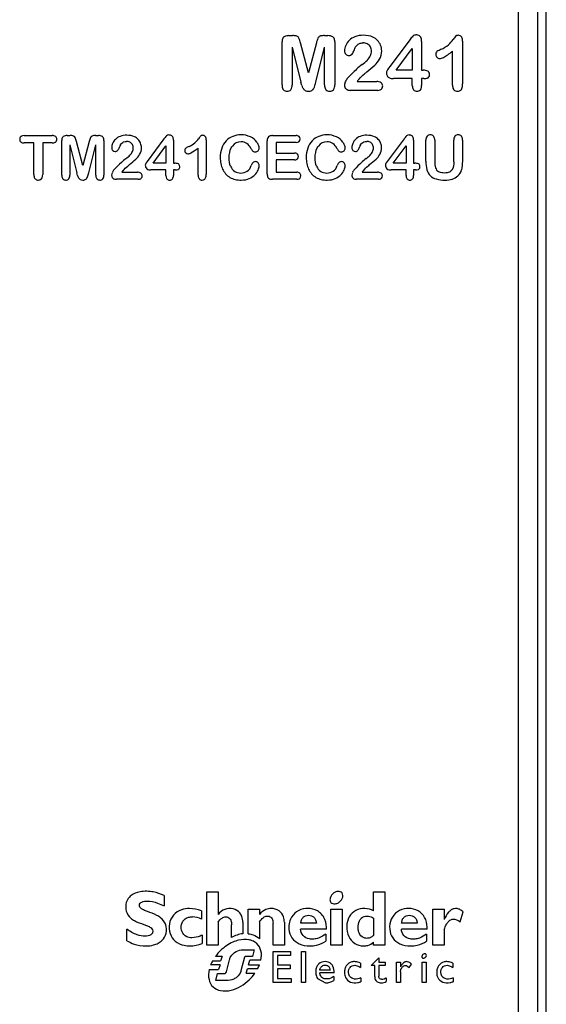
# Model space of a CAD drawing. Header units: millimetres. Extents: x 20 to 170, y 84 to 186.
# Tile 4 of 10: x 79 to 103, y 119 to 163. Entities that reach past the tile are written whole.
import ezdxf

# ---------------------------------------------------------------- set-up
doc = ezdxf.new("R2010")
doc.units = ezdxf.units.MM
doc.header["$LTSCALE"] = 17.512232
doc.layers.get('0').update_dxf_attribs({"linetype": 'CONTINUOUS'})

msp = doc.modelspace()

# ---------------------------------------------------------------- linework, layer by layer
at = {"color": 7, "linetype": 'Continuous'}
for p, q in [((102.131, 165.197), (102.131, 116.672)), ((102.531, 116.672), (102.531, 165.197)), ((101.27, 164.434), (101.27, 117.234)), ((90.96, 162.093), (91.114, 162.093)), ((92.556, 162.093), (92.71, 162.093)), ((90.649, 159.874), (90.649, 161.819)), ((91.107, 161.571), (91.107, 159.874)), ((91.107, 161.571), (91.501, 160.005)), ((91.835, 160.417), (91.478, 161.764)), ((92.192, 161.764), (91.835, 160.417)), ((92.169, 160.005), (92.563, 161.571)), ((92.563, 159.874), (92.563, 161.571)), ((93.02, 161.819), (93.02, 159.874)), ((96.392, 161.901), (95.504, 160.713)), ((96.925, 161.833), (96.925, 160.535)), ((98.77, 161.849), (98.77, 159.93)), ((95.785, 160.535), (96.506, 161.509)), ((96.506, 161.509), (96.506, 160.535)), ((98.314, 159.864), (98.314, 161.39)), ((95.504, 160.713), (95.442, 160.63)), ((95.442, 160.63), (95.392, 160.56)), ((96.506, 160.535), (95.785, 160.535)), ((96.925, 160.535), (96.998, 160.535)), ((91.54, 159.856), (91.501, 160.005)), ((94.03, 160.03), (94.905, 160.03)), ((96.506, 160.159), (95.665, 160.159)), ((96.506, 159.847), (96.506, 160.159)), ((96.925, 160.159), (96.925, 159.847)), ((97.028, 160.159), (96.925, 160.159)), ((94.954, 159.634), (93.72, 159.634)), ((79.057, 157.601), (80.323, 157.601)), ((80.994, 157.601), (81.117, 157.601)), ((82.271, 157.601), (82.394, 157.601)), ((90.227, 157.601), (91.278, 157.601)), ((79.492, 157.272), (79.057, 157.272)), ((79.492, 155.844), (79.492, 157.272)), ((79.889, 157.272), (79.889, 155.844)), ((80.323, 157.272), (79.889, 157.272)), ((80.746, 155.826), (80.746, 157.382)), ((81.112, 157.184), (81.112, 155.826)), ((81.112, 157.184), (81.427, 155.931)), ((81.694, 156.261), (81.408, 157.338)), ((81.98, 157.338), (81.694, 156.261)), ((81.961, 155.931), (82.276, 157.184)), ((82.276, 155.826), (82.276, 157.184)), ((82.642, 157.382), (82.642, 155.826)), ((85.34, 157.448), (84.58, 156.431)), ((84.854, 156.355), (85.431, 157.134)), ((85.431, 157.134), (85.431, 156.355)), ((85.767, 157.393), (85.767, 156.355)), ((87.242, 157.406), (87.242, 155.871)), ((89.982, 155.879), (89.982, 157.357)), ((90.381, 157.294), (90.381, 156.811)), ((91.278, 157.294), (90.381, 157.294)), ((96.137, 157.448), (95.376, 156.431)), ((95.651, 156.355), (96.228, 157.134)), ((96.228, 157.134), (96.228, 156.355)), ((96.563, 157.393), (96.563, 156.355)), ((97.116, 156.447), (97.116, 157.393)), ((97.514, 157.393), (97.514, 156.426)), ((98.371, 156.418), (98.371, 157.393)), ((98.77, 157.393), (98.77, 156.447)), ((86.877, 155.818), (86.877, 157.039)), ((90.381, 156.811), (91.207, 156.811)), ((84.58, 156.431), (84.54, 156.375)), ((85.431, 156.355), (84.854, 156.355)), ((85.767, 156.355), (85.824, 156.355)), ((90.381, 156.51), (90.381, 155.951)), ((91.207, 156.51), (90.381, 156.51)), ((95.376, 156.431), (95.337, 156.375)), ((96.228, 156.355), (95.651, 156.355)), ((96.563, 156.355), (96.621, 156.355)), ((81.458, 155.811), (81.427, 155.931)), ((83.45, 155.951), (84.15, 155.951)), ((85.431, 156.054), (84.758, 156.054)), ((85.431, 155.805), (85.431, 156.054)), ((85.767, 156.054), (85.767, 155.805)), ((85.848, 156.054), (85.767, 156.054)), ((90.381, 155.951), (91.309, 155.951)), ((94.247, 155.951), (94.947, 155.951)), ((96.228, 156.054), (95.555, 156.054)), ((96.228, 155.805), (96.228, 156.054)), ((96.563, 156.054), (96.563, 155.805)), ((96.645, 156.054), (96.563, 156.054)), ((84.189, 155.634), (83.202, 155.634)), ((91.309, 155.634), (90.227, 155.634)), ((94.986, 155.634), (93.999, 155.634)), ((87.267, 123.602), (87.776, 123.602)), ((87.267, 121.214), (87.267, 123.602)), ((87.776, 123.602), (87.776, 122.588)), ((94.764, 123.602), (95.272, 123.602)), ((94.764, 122.758), (94.764, 123.602)), ((95.272, 123.602), (95.272, 121.21)), ((85.347, 123.446), (85.347, 122.98)), ((87.033, 122.755), (87.033, 122.376)), ((89.128, 122.829), (89.637, 122.829)), ((89.128, 121.728), (89.128, 122.829)), ((89.637, 122.829), (89.637, 122.597)), ((92.841, 122.829), (93.35, 122.829)), ((92.841, 121.209), (92.841, 122.829)), ((93.35, 122.829), (93.35, 121.209)), ((97.428, 122.831), (97.937, 122.831)), ((97.428, 121.211), (97.428, 122.831)), ((97.937, 122.831), (97.937, 122.366)), ((98.657, 122.264), (98.797, 122.713)), ((87.776, 122.24), (87.776, 121.214)), ((88.888, 122.24), (88.888, 121.724)), ((89.637, 122.253), (89.637, 121.496)), ((90.246, 121.213), (90.246, 122.197)), ((90.754, 122.239), (90.754, 121.213)), ((92.195, 122.201), (91.493, 122.201)), ((94.764, 122.425), (94.764, 121.652)), ((96.728, 122.201), (96.024, 122.201)), ((83.67, 121.411), (83.67, 121.926)), ((88.379, 121.563), (88.379, 122.132)), ((92.645, 121.932), (91.482, 121.932)), ((92.616, 121.711), (92.616, 121.395)), ((97.176, 121.932), (96.014, 121.932)), ((97.148, 121.711), (97.148, 121.395)), ((97.937, 121.91), (97.937, 121.211)), ((87.057, 121.655), (87.057, 121.289)), ((94.764, 121.21), (94.764, 121.34)), ((87.776, 121.214), (87.267, 121.214)), ((88.899, 121), (89.391, 121)), ((89.391, 121), (89.328, 120.709)), ((90.754, 121.213), (90.246, 121.213)), ((90.246, 120.928), (91.035, 120.928)), ((90.246, 119.535), (90.246, 120.928)), ((91.035, 120.928), (91.035, 120.748)), ((91.518, 120.928), (91.699, 120.928)), ((91.518, 119.534), (91.518, 120.928)), ((91.699, 120.928), (91.699, 119.534)), ((93.35, 121.209), (92.841, 121.209)), ((95.272, 121.21), (94.764, 121.21)), ((97.937, 121.211), (97.428, 121.211)), ((87.531, 120.509), (87.89, 120.509)), ((87.96, 120.708), (87.659, 120.708)), ((87.96, 120.708), (87.89, 120.509)), ((88.159, 120.008), (88.287, 120.545)), ((88.964, 120.666), (88.801, 120.051)), ((89.328, 120.709), (89.031, 120.709)), ((89.142, 120.334), (89.197, 120.533)), ((89.697, 120.533), (89.197, 120.533)), ((91.035, 120.748), (90.444, 120.748)), ((90.444, 120.748), (90.444, 120.328)), ((94.172, 120.407), (94.172, 120.212)), ((94.997, 120.643), (94.656, 120.29)), ((94.997, 120.643), (94.997, 120.453)), ((94.997, 120.453), (95.287, 120.453)), ((95.287, 120.453), (95.287, 120.29)), ((95.799, 120.453), (95.979, 120.453)), ((95.799, 119.534), (95.799, 120.453)), ((95.979, 120.453), (95.979, 120.241)), ((96.947, 120.453), (97.128, 120.453)), ((96.947, 119.534), (96.947, 120.453)), ((97.128, 120.453), (97.128, 119.534)), ((98.322, 120.407), (98.322, 120.212)), ((87.378, 120.12), (87.798, 120.12)), ((87.866, 120.32), (87.439, 120.32)), ((87.672, 119.619), (87.755, 119.936)), ((87.755, 119.936), (88.064, 119.936)), ((87.866, 120.32), (87.798, 120.12)), ((89.038, 119.946), (89.097, 120.145)), ((89.038, 119.946), (89.425, 119.946)), ((89.549, 120.145), (89.097, 120.145)), ((89.142, 120.334), (89.636, 120.334)), ((90.444, 120.328), (91.014, 120.328)), ((91.014, 120.148), (90.444, 120.148)), ((90.444, 120.148), (90.444, 119.715)), ((91.014, 120.328), (91.014, 120.148)), ((92.989, 119.967), (92.345, 119.967)), ((92.809, 120.088), (92.348, 120.088)), ((94.816, 120.29), (94.656, 120.29)), ((94.816, 119.805), (94.816, 120.29)), ((95.287, 120.29), (94.997, 120.29)), ((94.997, 120.29), (94.997, 119.819)), ((95.979, 120.014), (95.979, 119.534)), ((96.371, 120.205), (96.467, 120.364)), ((88.152, 119.619), (87.672, 119.619)), ((91.053, 119.535), (90.246, 119.535)), ((90.444, 119.715), (91.053, 119.715)), ((91.053, 119.715), (91.053, 119.535)), ((91.699, 119.534), (91.518, 119.534)), ((92.24, 119.72), (92.607, 119.517)), ((92.973, 119.801), (92.973, 119.625)), ((94.192, 119.748), (94.192, 119.57)), ((95.334, 119.748), (95.334, 119.578)), ((95.979, 119.534), (95.799, 119.534)), ((97.128, 119.534), (96.947, 119.534)), ((98.343, 119.748), (98.343, 119.57))]:
    msp.add_line(p, q, dxfattribs=at)
for centre, radius, start, end in [((91.252, 161.908), 0.172, 23.7508, 68.3325), ((92.417, 161.91), 0.169, 112.0295, 156.9192), ((92.727, 161.683), 0.409, 59.2037, 92.3104), ((94.201, 161.321), 0.773, 110.7252, 133.7653), ((94.281, 161.1), 1.008, 88.9193, 110.5073), ((94.464, 161.426), 0.659, 43.41, 65.5415), ((97.574, 161.052), 1.455, 135.5544, 144.2787), ((96.668, 161.933), 0.191, 89.08, 134.0342), ((100.124, 160.689), 2.163, 140.0467, 145.4085), ((98.577, 161.935), 0.173, 36.6781, 91.0503), ((89.912, 161.376), 1.614, 13.9157, 21.868), ((93.632, 161.417), 1.481, 157.776, 166.4402), ((94.096, 161.401), 0.637, 156.839, 179.2166), ((94.141, 161.388), 0.683, 134.0218, 157.264), ((94.793, 161.147), 0.951, 153.2938, 162.2759), ((94.29, 161.363), 0.404, 61.9099, 90.0727), ((94.321, 161.411), 0.348, 30.6008, 62.6546), ((94.3, 161.398), 0.372, 359.7726, 30.6526), ((94.438, 161.404), 0.693, 21.7938, 43.2079), ((94.459, 161.406), 0.672, 0.0242, 22.3056), ((97.214, 162.787), 1.435, 294.2883, 309.5497), ((97.2, 162.742), 1.41, 311.1438, 324.1876), ((93.665, 161.4), 0.205, 177.0955, 223.177), ((93.648, 161.392), 0.188, 224.8974, 271.738), ((93.665, 161.381), 0.177, 266.5634, 318.8655), ((93.338, 161.611), 0.577, 322.9972, 342.3794), ((93.91, 161.538), 0.792, 316.4481, 334.2112), ((94.191, 161.405), 0.481, 333.9882, 359.0562), ((94.41, 161.401), 0.721, 328.8505, 0.4677), ((97.739, 161.246), 0.178, 178.9578, 225.6547), ((98.338, 160.271), 1.32, 113.8408, 123.2335), ((97.742, 161.237), 0.174, 223.0548, 269.4463), ((95.996, 158.493), 2.889, 127.0362, 133.7191), ((93.474, 161.951), 1.393, 304.1518, 316.5015), ((86.221, 170.639), 13.094, 308.9758, 311.0331), ((94.02, 161.607), 1.162, 313.3485, 330.1191), ((100.178, 153.908), 9.094, 132.798, 136.3545), ((95.543, 160.427), 0.197, 160.7455, 179.7581), ((95.638, 160.391), 0.299, 145.36, 160.2512), ((97.016, 160.024), 0.511, 68.5047, 92.1178), ((92.097, 160.007), 0.578, 195.145, 209.058), ((91.812, 159.887), 0.312, 310.8909, 340.029), ((89.486, 160.644), 2.757, 341.7404, 346.5948), ((93.678, 159.867), 0.225, 179.7937, 226.6036), ((94.013, 159.813), 0.558, 138.2803, 157.49), ((94.913, 159.461), 1.051, 139.7243, 147.1763), ((94.997, 159.835), 0.177, 358.6832, 52.6797), ((94.98, 159.826), 0.194, 315.7279, 1.4481), ((90.871, 159.809), 0.216, 223.0169, 271.6036), ((90.885, 159.806), 0.213, 267.9792, 317.9982), ((91.823, 159.86), 0.266, 210.0546, 239.2785), ((91.828, 159.874), 0.281, 239.8561, 271.3643), ((92.783, 159.804), 0.211, 221.9467, 271.5931), ((92.798, 159.807), 0.215, 267.7084, 317.8564), ((96.709, 159.789), 0.196, 222.2855, 272.0323), ((96.723, 159.79), 0.198, 267.9797, 317.0166), ((98.532, 159.807), 0.214, 222.8725, 272.0822), ((79.006, 157.444), 0.15, 131.2228, 182.9961), ((80.372, 157.44), 0.155, 358.5668, 48.0737), ((80.98, 157.272), 0.329, 87.5309, 120.4022), ((81.14, 157.126), 0.475, 73.0528, 92.6971), ((81.227, 157.453), 0.138, 23.7508, 68.3324), ((82.159, 157.455), 0.135, 112.0295, 156.9193), ((82.248, 157.122), 0.479, 87.2445, 106.889), ((82.407, 157.274), 0.328, 59.2036, 92.3104), ((83.587, 156.984), 0.618, 110.7472, 133.7653), ((83.651, 156.807), 0.807, 88.9193, 110.5242), ((86.287, 156.767), 1.167, 135.5638, 144.2693), ((85.56, 157.474), 0.153, 89.0799, 134.0342), ((88.325, 156.478), 1.73, 140.0464, 145.4088), ((87.088, 157.475), 0.138, 36.6779, 91.0503), ((87.002, 157.419), 0.24, 357.0024, 35.2531), ((88.763, 156.759), 0.868, 111.8319, 136.0589), ((88.805, 156.654), 0.98, 89.763, 111.8388), ((88.824, 156.714), 0.92, 63.5752, 91.0763), ((90.15, 157.432), 0.156, 113.7026, 155.7121), ((90.218, 157.253), 0.348, 88.5949, 112.1117), ((91.323, 157.452), 0.143, 358.3821, 47.8467), ((92.629, 156.759), 0.868, 111.8319, 136.0589), ((92.671, 156.654), 0.98, 89.763, 111.8388), ((92.69, 156.714), 0.92, 63.5752, 91.0763), ((94.384, 156.984), 0.618, 110.7472, 133.7654), ((94.447, 156.807), 0.807, 88.9193, 110.5242), ((97.084, 156.767), 1.167, 135.5637, 144.2694), ((96.357, 157.474), 0.153, 89.0798, 134.0343), ((97.307, 157.449), 0.186, 88.0098, 137.6096), ((97.321, 157.447), 0.188, 42.6588, 92.4754), ((98.561, 157.451), 0.184, 87.5781, 137.7079), ((98.574, 157.444), 0.191, 43.0619, 91.6987), ((79.01, 157.429), 0.154, 177.5514, 227.238), ((80.376, 157.43), 0.151, 311.3296, 2.0801), ((80.155, 157.028), 1.291, 13.9158, 21.868), ((83.132, 157.06), 1.185, 157.7759, 166.4403), ((83.504, 157.048), 0.51, 156.8615, 179.1941), ((83.54, 157.036), 0.548, 134.0455, 157.2403), ((84.061, 156.845), 0.761, 153.2939, 162.2758), ((83.658, 157.016), 0.324, 61.9519, 90.0202), ((83.683, 157.056), 0.278, 30.6009, 62.6546), ((83.665, 157.045), 0.299, 359.8285, 30.5965), ((83.797, 157.067), 0.527, 43.41, 65.5415), ((83.776, 157.05), 0.554, 21.7939, 43.2078), ((83.793, 157.052), 0.538, 0.0242, 22.3056), ((86.898, 156.142), 1.059, 113.8517, 123.2227), ((85.997, 158.157), 1.149, 294.2981, 309.5399), ((85.986, 158.121), 1.128, 311.1437, 324.1876), ((88.784, 156.739), 0.897, 136.1284, 160.4043), ((88.798, 156.843), 0.475, 88.3564, 142.6525), ((88.826, 156.871), 0.447, 56.8863, 91.8512), ((88.706, 156.754), 0.612, 26.4352, 53.4183), ((88.899, 156.841), 0.773, 36.6368, 64.339), ((90.32, 157.369), 0.337, 157.7407, 182.0274), ((91.319, 157.443), 0.147, 312.7896, 1.9703), ((92.65, 156.739), 0.897, 136.1284, 160.4043), ((92.664, 156.843), 0.475, 88.3564, 142.6525), ((92.692, 156.871), 0.447, 56.8863, 91.8512), ((92.572, 156.754), 0.612, 26.4352, 53.4183), ((92.765, 156.841), 0.773, 36.6368, 64.339), ((94.301, 157.048), 0.51, 156.8616, 179.1943), ((94.337, 157.036), 0.548, 134.0456, 157.2402), ((94.858, 156.845), 0.761, 153.2938, 162.276), ((94.455, 157.016), 0.324, 61.9519, 90.0202), ((94.48, 157.056), 0.278, 30.6006, 62.6546), ((94.462, 157.045), 0.299, 359.8287, 30.5962), ((94.594, 157.067), 0.527, 43.4101, 65.5417), ((94.573, 157.05), 0.554, 21.7938, 43.2077), ((94.59, 157.052), 0.538, 0.0243, 22.3058), ((83.158, 157.047), 0.164, 177.0956, 223.1769), ((83.145, 157.041), 0.151, 224.8973, 271.738), ((83.158, 157.032), 0.142, 266.5633, 318.8653), ((82.895, 157.216), 0.463, 323.0164, 342.3603), ((83.005, 157.488), 1.114, 304.1518, 316.5015), ((83.354, 157.158), 0.634, 316.448, 334.2423), ((83.578, 157.051), 0.385, 334.0182, 359.0264), ((83.441, 157.213), 0.931, 313.3614, 330.1062), ((83.754, 157.048), 0.577, 328.8504, 0.4677), ((86.392, 156.936), 0.118, 129.407, 184.7407), ((86.418, 156.924), 0.143, 178.9578, 225.6547), ((86.42, 156.917), 0.14, 223.0548, 269.4463), ((89.108, 156.633), 1.237, 160.8066, 180.8542), ((89.716, 157.251), 0.514, 205.9168, 222.7745), ((89.442, 157.03), 0.164, 231.0013, 274.1388), ((89.455, 157.02), 0.154, 269.6319, 318.6591), ((89.445, 157.038), 0.174, 316.2493, 0.0761), ((91.248, 156.666), 0.14, 358.4954, 47.5553), ((92.974, 156.633), 1.237, 160.8067, 180.8542), ((93.582, 157.251), 0.514, 205.9168, 222.7745), ((93.308, 157.03), 0.164, 231.0013, 274.1388), ((93.321, 157.02), 0.154, 269.6319, 318.6591), ((93.311, 157.038), 0.174, 316.2493, 0.0761), ((93.955, 157.047), 0.164, 177.0951, 223.1768), ((93.942, 157.041), 0.151, 224.8976, 271.7378), ((93.955, 157.032), 0.142, 266.5633, 318.8653), ((93.692, 157.216), 0.462, 323.0162, 342.3606), ((93.802, 157.488), 1.114, 304.152, 316.5014), ((94.151, 157.158), 0.634, 316.4482, 334.2423), ((94.375, 157.051), 0.385, 334.0181, 359.0264), ((94.237, 157.213), 0.931, 313.3613, 330.1064), ((94.551, 157.048), 0.577, 328.8504, 0.4676), ((88.368, 151.053), 7.275, 132.798, 136.3606), ((85.023, 154.721), 2.311, 127.0362, 133.7191), ((77.203, 164.438), 10.476, 308.9758, 311.0331), ((84.66, 156.268), 0.157, 160.7454, 179.7584), ((84.703, 156.258), 0.2, 176.7444, 226.7231), ((84.737, 156.239), 0.239, 145.3601, 160.2507), ((85.839, 155.946), 0.409, 68.5047, 92.1178), ((89.178, 156.602), 1.307, 179.4189, 191.6133), ((88.973, 156.564), 1.099, 191.8412, 205.3888), ((88.785, 156.405), 0.505, 306.8887, 342.4508), ((89.697, 156.113), 0.453, 144.0162, 161.9503), ((89.451, 156.257), 0.171, 44.915, 90.061), ((89.459, 156.258), 0.165, 359.0873, 46.542), ((89.098, 156.269), 0.527, 335.5741, 358.492), ((91.243, 156.657), 0.146, 314.0498, 2.1071), ((93.044, 156.602), 1.307, 179.4189, 191.6133), ((92.839, 156.564), 1.099, 191.8412, 205.3888), ((92.651, 156.405), 0.505, 306.8887, 342.4508), ((93.563, 156.113), 0.453, 144.0162, 161.9503), ((93.317, 156.257), 0.171, 44.915, 90.061), ((93.325, 156.258), 0.165, 359.0873, 46.542), ((92.964, 156.269), 0.527, 335.5741, 358.492), ((99.165, 151.053), 7.275, 132.798, 136.3606), ((95.819, 154.721), 2.311, 127.0362, 133.7191), ((87.999, 164.439), 10.477, 308.9759, 311.0329), ((95.5, 156.258), 0.2, 176.7443, 226.7235), ((95.457, 156.268), 0.157, 160.7458, 179.7571), ((95.533, 156.239), 0.239, 145.3598, 160.2517), ((96.636, 155.946), 0.409, 68.5044, 92.1177), ((98.462, 156.422), 1.346, 178.9185, 195.4305), ((98.42, 156.404), 0.906, 178.6152, 196.3187), ((97.349, 156.42), 1.422, 345.4333, 1.108), ((81.904, 155.932), 0.462, 195.1451, 209.058), ((79.815, 156.442), 2.206, 341.7709, 346.5948), ((83.325, 155.794), 0.337, 152.8139, 175.5102), ((83.169, 155.82), 0.18, 179.7938, 226.6036), ((83.437, 155.778), 0.446, 138.381, 157.49), ((84.156, 155.495), 0.84, 139.7244, 147.1761), ((84.224, 155.795), 0.141, 358.6831, 52.6798), ((84.21, 155.788), 0.155, 315.7279, 1.4482), ((85.922, 156.194), 0.131, 307.2999, 4.2188), ((88.857, 156.513), 0.972, 205.5892, 220.1071), ((88.7, 156.372), 0.761, 219.5976, 238.6566), ((88.79, 156.393), 0.483, 201.1106, 236.1939), ((88.785, 156.421), 0.504, 238.4333, 271.5046), ((88.813, 156.406), 0.489, 268.2716, 304.2488), ((88.901, 156.353), 0.74, 292.0376, 315.8438), ((88.91, 156.348), 0.73, 315.6667, 336.0408), ((91.349, 155.797), 0.149, 357.9255, 47.5038), ((91.35, 155.787), 0.148, 312.3376, 1.7538), ((92.723, 156.513), 0.972, 205.5892, 220.1071), ((92.566, 156.372), 0.761, 219.5975, 238.6565), ((92.656, 156.393), 0.483, 201.1106, 236.1939), ((92.651, 156.421), 0.504, 238.4333, 271.5046), ((92.679, 156.406), 0.489, 268.2716, 304.2488), ((92.767, 156.353), 0.74, 292.0376, 315.8438), ((92.776, 156.348), 0.73, 315.6667, 336.0408), ((94.122, 155.794), 0.337, 152.8137, 175.5102), ((93.965, 155.82), 0.18, 179.7938, 226.6036), ((94.234, 155.778), 0.446, 138.3811, 157.4899), ((94.953, 155.495), 0.84, 139.7243, 147.1761), ((95.02, 155.795), 0.141, 358.6824, 52.6796), ((95.007, 155.788), 0.155, 315.7286, 1.4489), ((96.719, 156.194), 0.131, 307.2992, 4.2184), ((97.75, 156.225), 0.608, 195.4106, 224.3468), ((97.742, 156.244), 0.615, 226.1273, 255.0297), ((97.854, 156.245), 0.318, 197.4378, 237.2582), ((98.115, 156.261), 0.644, 287.2066, 313.1035), ((98.16, 156.227), 0.588, 312.2093, 343.7244), ((79.686, 155.791), 0.191, 223.0616, 271.6986), ((79.696, 155.787), 0.186, 268.4934, 317.2341), ((80.923, 155.774), 0.173, 223.0169, 271.6036), ((80.934, 155.771), 0.171, 267.9792, 317.9982), ((81.685, 155.815), 0.213, 210.0546, 239.2785), ((81.689, 155.826), 0.225, 239.8561, 271.3642), ((81.705, 155.814), 0.213, 267.0262, 308.8861), ((81.676, 155.836), 0.249, 310.8909, 340.0289), ((82.453, 155.77), 0.169, 221.9467, 271.5931), ((82.464, 155.772), 0.172, 267.7085, 317.8564), ((85.593, 155.758), 0.157, 222.2854, 272.0322), ((85.604, 155.759), 0.158, 267.9796, 317.0166), ((87.052, 155.772), 0.171, 222.8723, 272.0823), ((88.701, 156.388), 0.776, 239.2577, 257.7608), ((88.813, 156.915), 1.314, 257.8589, 270.2939), ((88.835, 156.527), 0.926, 269.0261, 291.7757), ((92.567, 156.388), 0.776, 239.2577, 257.7607), ((92.679, 156.915), 1.314, 257.8589, 270.2939), ((92.701, 156.527), 0.926, 269.0261, 291.7757), ((96.39, 155.758), 0.157, 222.2858, 272.032), ((96.401, 155.759), 0.158, 267.9797, 317.0162), ((97.952, 157.021), 1.42, 254.9236, 270.8397), ((97.988, 156.724), 1.123, 269.2443, 286.4357), ((86.454, 121.215), 1.644, 69.4085, 88.8029), ((86.598, 121.571), 0.915, 61.6342, 88.7248), ((89.093, 120.198), 1.54, 97.6397, 117.6032), ((89.225, 119.587), 1.926, 134.0805, 144.3787), ((88.867, 119.746), 1.539, 150.2826, 158.0932), ((87.764, 121.102), 2.023, 314.231, 325.1416), ((88.089, 120.934), 1.659, 331.6062, 338.8134), ((92.626, 120.129), 0.612, 268.2309, 304.6277), ((95.091, 120.028), 0.512, 272.5108, 298.3875), ((95.111, 120.075), 0.395, 272.3776, 304.2885)]:
    msp.add_arc(centre, radius, start, end, dxfattribs=at)
for points, knots in [([(90.733, 162.036), (90.71, 162.021), (90.662, 161.964), (90.649, 161.877), (90.649, 161.819)], [0, 0, 0, 0, 0.37247, 1, 1, 1, 1]), ([(90.96, 162.093), (90.889, 162.093), (90.808, 162.079), (90.744, 162.043), (90.733, 162.036)], [0, 0, 0, 0, 0.813185, 1, 1, 1, 1]), ([(91.319, 162.066), (91.318, 162.066), (91.279, 162.082), (91.208, 162.091), (91.132, 162.093), (91.114, 162.093)], [0, 0, 0, 0, 0.026577, 0.776321, 1, 1, 1, 1]), ([(92.556, 162.093), (92.491, 162.093), (92.416, 162.088), (92.362, 162.071), (92.353, 162.067)], [0, 0, 0, 0, 0.826349, 1, 1, 1, 1]), ([(93.02, 161.819), (93.02, 161.877), (93.007, 161.964), (92.959, 162.02), (92.936, 162.035)], [0, 0, 0, 0, 0.628383, 1, 1, 1, 1]), ([(96.925, 161.833), (96.925, 161.903), (96.908, 161.999), (96.819, 162.103), (96.733, 162.124), (96.671, 162.124)], [0, 0, 0, 0, 0.416073, 0.606111, 1, 1, 1, 1]), ([(98.574, 162.108), (98.545, 162.108), (98.503, 162.103), (98.474, 162.086), (98.466, 162.078)], [0, 0, 0, 0, 0.639437, 1, 1, 1, 1]), ([(98.77, 161.849), (98.77, 161.908), (98.757, 161.977), (98.723, 162.029), (98.715, 162.038)], [0, 0, 0, 0, 0.809997, 1, 1, 1, 1]), ([(93.944, 161.575), (93.992, 161.647), (94.095, 161.742), (94.233, 161.767), (94.29, 161.767)], [0, 0, 0, 0, 0.601284, 1, 1, 1, 1]), ([(97.614, 161.375), (97.593, 161.359), (97.566, 161.32), (97.561, 161.27), (97.561, 161.248), (97.561, 161.247)], [0, 0, 0, 0, 0.57435, 0.987548, 1, 1, 1, 1]), ([(97.74, 161.063), (97.783, 161.063), (97.956, 161.127), (98.17, 161.28), (98.314, 161.39)], [0, 0, 0, 0, 0.33207, 1, 1, 1, 1]), ([(94.111, 160.14), (94.169, 160.209), (94.289, 160.319), (94.425, 160.433), (94.457, 160.459)], [0, 0, 0, 0, 0.76891, 1, 1, 1, 1]), ([(95.346, 160.428), (95.346, 160.38), (95.36, 160.306), (95.403, 160.25), (95.424, 160.231)], [0, 0, 0, 0, 0.608652, 1, 1, 1, 1]), ([(95.424, 160.231), (95.458, 160.201), (95.533, 160.167), (95.624, 160.159), (95.665, 160.159)], [0, 0, 0, 0, 0.572922, 1, 1, 1, 1]), ([(97.283, 160.345), (97.283, 160.388), (97.269, 160.453), (97.224, 160.49), (97.204, 160.5)], [0, 0, 0, 0, 0.618454, 1, 1, 1, 1]), ([(97.219, 160.203), (97.244, 160.221), (97.275, 160.264), (97.283, 160.321), (97.283, 160.345)], [0, 0, 0, 0, 0.581435, 1, 1, 1, 1]), ([(90.649, 159.874), (90.649, 159.806), (90.663, 159.726), (90.704, 159.671), (90.713, 159.661)], [0, 0, 0, 0, 0.81295, 1, 1, 1, 1]), ([(91.044, 159.663), (91.069, 159.692), (91.1, 159.759), (91.107, 159.839), (91.107, 159.874)], [0, 0, 0, 0, 0.573092, 1, 1, 1, 1]), ([(92.563, 159.874), (92.563, 159.807), (92.576, 159.728), (92.617, 159.672), (92.626, 159.663)], [0, 0, 0, 0, 0.812417, 1, 1, 1, 1]), ([(92.957, 159.663), (92.983, 159.692), (93.013, 159.759), (93.02, 159.839), (93.02, 159.874)], [0, 0, 0, 0, 0.573092, 1, 1, 1, 1]), ([(95.104, 159.976), (95.075, 159.998), (95.012, 160.024), (94.938, 160.03), (94.905, 160.03)], [0, 0, 0, 0, 0.573559, 1, 1, 1, 1]), ([(96.506, 159.847), (96.506, 159.787), (96.519, 159.716), (96.556, 159.665), (96.564, 159.657)], [0, 0, 0, 0, 0.811828, 1, 1, 1, 1]), ([(96.868, 159.655), (96.891, 159.681), (96.919, 159.741), (96.925, 159.815), (96.925, 159.847)], [0, 0, 0, 0, 0.570202, 1, 1, 1, 1]), ([(97.028, 160.159), (97.088, 160.159), (97.158, 160.168), (97.21, 160.197), (97.219, 160.203)], [0, 0, 0, 0, 0.816042, 1, 1, 1, 1]), ([(98.314, 159.864), (98.314, 159.799), (98.327, 159.723), (98.367, 159.67), (98.375, 159.661)], [0, 0, 0, 0, 0.812302, 1, 1, 1, 1]), ([(98.54, 159.593), (98.57, 159.593), (98.624, 159.601), (98.715, 159.657), (98.763, 159.777), (98.77, 159.887), (98.77, 159.93)], [0, 0, 0, 0, 0.191616, 0.37647, 0.769577, 1, 1, 1, 1]), ([(91.831, 159.593), (91.832, 159.593), (91.89, 159.592), (91.958, 159.607), (92.007, 159.643), (92.016, 159.651)], [0, 0, 0, 0, 0.017307, 0.811788, 1, 1, 1, 1]), ([(93.527, 159.7), (93.555, 159.673), (93.615, 159.642), (93.688, 159.634), (93.72, 159.634)], [0, 0, 0, 0, 0.571876, 1, 1, 1, 1]), ([(94.954, 159.634), (94.994, 159.634), (95.057, 159.644), (95.103, 159.676), (95.118, 159.691)], [0, 0, 0, 0, 0.618745, 1, 1, 1, 1]), ([(79.057, 157.601), (79.009, 157.601), (78.954, 157.591), (78.914, 157.563), (78.907, 157.557)], [0, 0, 0, 0, 0.811736, 1, 1, 1, 1]), ([(80.473, 157.558), (80.452, 157.575), (80.405, 157.596), (80.349, 157.601), (80.323, 157.601)], [0, 0, 0, 0, 0.559158, 1, 1, 1, 1]), ([(80.813, 157.556), (80.813, 157.556), (80.795, 157.544), (80.755, 157.498), (80.746, 157.428), (80.746, 157.382)], [0, 0, 0, 0, 0.004146, 0.375072, 1, 1, 1, 1]), ([(82.642, 157.382), (82.642, 157.428), (82.632, 157.498), (82.593, 157.544), (82.574, 157.556), (82.574, 157.556)], [0, 0, 0, 0, 0.623228, 0.991796, 1, 1, 1, 1]), ([(85.767, 157.393), (85.767, 157.449), (85.75, 157.551), (85.659, 157.619), (85.588, 157.626), (85.563, 157.626)], [0, 0, 0, 0, 0.416205, 0.795345, 1, 1, 1, 1]), ([(87.085, 157.613), (87.062, 157.613), (87.029, 157.61), (87.005, 157.596), (86.999, 157.589)], [0, 0, 0, 0, 0.639436, 1, 1, 1, 1]), ([(91.419, 157.558), (91.4, 157.575), (91.356, 157.596), (91.302, 157.601), (91.278, 157.601)], [0, 0, 0, 0, 0.572325, 1, 1, 1, 1]), ([(96.563, 157.393), (96.563, 157.449), (96.546, 157.551), (96.456, 157.619), (96.385, 157.626), (96.359, 157.626)], [0, 0, 0, 0, 0.416205, 0.795345, 1, 1, 1, 1]), ([(97.17, 157.574), (97.147, 157.549), (97.122, 157.492), (97.116, 157.423), (97.116, 157.393)], [0, 0, 0, 0, 0.572894, 1, 1, 1, 1]), ([(97.514, 157.393), (97.514, 157.451), (97.502, 157.519), (97.467, 157.566), (97.459, 157.574)], [0, 0, 0, 0, 0.812958, 1, 1, 1, 1]), ([(98.425, 157.574), (98.403, 157.549), (98.377, 157.492), (98.371, 157.423), (98.371, 157.393)], [0, 0, 0, 0, 0.572999, 1, 1, 1, 1]), ([(98.77, 157.393), (98.77, 157.451), (98.757, 157.519), (98.721, 157.566), (98.714, 157.574)], [0, 0, 0, 0, 0.812215, 1, 1, 1, 1]), ([(78.905, 157.316), (78.925, 157.298), (78.973, 157.277), (79.031, 157.272), (79.057, 157.272)], [0, 0, 0, 0, 0.570059, 1, 1, 1, 1]), ([(80.323, 157.272), (80.372, 157.272), (80.428, 157.282), (80.469, 157.311), (80.476, 157.317)], [0, 0, 0, 0, 0.812671, 1, 1, 1, 1]), ([(83.381, 157.187), (83.419, 157.244), (83.503, 157.321), (83.612, 157.341), (83.658, 157.341)], [0, 0, 0, 0, 0.599401, 1, 1, 1, 1]), ([(88.275, 156.602), (88.275, 156.768), (88.307, 156.961), (88.401, 157.106), (88.42, 157.131)], [0, 0, 0, 0, 0.813211, 1, 1, 1, 1]), ([(89.619, 157.039), (89.619, 157.108), (89.588, 157.199), (89.532, 157.285), (89.519, 157.303)], [0, 0, 0, 0, 0.785082, 1, 1, 1, 1]), ([(91.278, 157.294), (91.323, 157.294), (91.376, 157.303), (91.413, 157.33), (91.419, 157.335)], [0, 0, 0, 0, 0.813561, 1, 1, 1, 1]), ([(92.141, 156.602), (92.141, 156.768), (92.173, 156.961), (92.266, 157.106), (92.286, 157.131)], [0, 0, 0, 0, 0.813211, 1, 1, 1, 1]), ([(93.485, 157.039), (93.485, 157.108), (93.454, 157.199), (93.398, 157.285), (93.385, 157.303)], [0, 0, 0, 0, 0.785082, 1, 1, 1, 1]), ([(94.178, 157.187), (94.216, 157.244), (94.3, 157.321), (94.409, 157.341), (94.455, 157.341)], [0, 0, 0, 0, 0.599402, 1, 1, 1, 1]), ([(86.418, 156.777), (86.452, 156.777), (86.591, 156.829), (86.762, 156.951), (86.877, 157.039)], [0, 0, 0, 0, 0.332071, 1, 1, 1, 1]), ([(91.343, 156.769), (91.324, 156.786), (91.282, 156.806), (91.23, 156.811), (91.207, 156.811)], [0, 0, 0, 0, 0.572596, 1, 1, 1, 1]), ([(83.515, 156.039), (83.562, 156.094), (83.657, 156.182), (83.766, 156.273), (83.792, 156.294)], [0, 0, 0, 0, 0.768909, 1, 1, 1, 1]), ([(86.052, 156.196), (86.052, 156.198), (86.053, 156.235), (86.042, 156.289), (86.005, 156.319), (85.989, 156.327)], [0, 0, 0, 0, 0.043419, 0.635021, 1, 1, 1, 1]), ([(89.451, 156.429), (89.42, 156.429), (89.373, 156.42), (89.34, 156.392), (89.33, 156.379)], [0, 0, 0, 0, 0.619009, 1, 1, 1, 1]), ([(91.207, 156.51), (91.251, 156.51), (91.303, 156.519), (91.338, 156.546), (91.344, 156.552)], [0, 0, 0, 0, 0.813517, 1, 1, 1, 1]), ([(93.317, 156.429), (93.286, 156.429), (93.239, 156.42), (93.206, 156.392), (93.196, 156.379)], [0, 0, 0, 0, 0.619009, 1, 1, 1, 1]), ([(94.312, 156.039), (94.358, 156.094), (94.454, 156.182), (94.563, 156.273), (94.589, 156.294)], [0, 0, 0, 0, 0.768909, 1, 1, 1, 1]), ([(96.849, 156.196), (96.849, 156.198), (96.849, 156.235), (96.838, 156.289), (96.802, 156.319), (96.786, 156.327)], [0, 0, 0, 0, 0.043414, 0.635019, 1, 1, 1, 1]), ([(98.371, 156.418), (98.371, 156.297), (98.351, 156.158), (98.288, 156.058), (98.275, 156.041)], [0, 0, 0, 0, 0.817045, 1, 1, 1, 1]), ([(79.492, 155.844), (79.492, 155.785), (79.503, 155.717), (79.539, 155.669), (79.547, 155.661)], [0, 0, 0, 0, 0.8128, 1, 1, 1, 1]), ([(79.833, 155.661), (79.856, 155.685), (79.883, 155.742), (79.889, 155.812), (79.889, 155.844)], [0, 0, 0, 0, 0.57078, 1, 1, 1, 1]), ([(80.746, 155.826), (80.746, 155.772), (80.756, 155.708), (80.79, 155.663), (80.797, 155.656)], [0, 0, 0, 0, 0.81295, 1, 1, 1, 1]), ([(81.061, 155.657), (81.082, 155.68), (81.106, 155.734), (81.112, 155.798), (81.112, 155.826)], [0, 0, 0, 0, 0.573092, 1, 1, 1, 1]), ([(82.276, 155.826), (82.276, 155.772), (82.287, 155.709), (82.32, 155.665), (82.327, 155.657)], [0, 0, 0, 0, 0.812417, 1, 1, 1, 1]), ([(82.591, 155.657), (82.612, 155.68), (82.637, 155.734), (82.642, 155.798), (82.642, 155.826)], [0, 0, 0, 0, 0.573092, 1, 1, 1, 1]), ([(84.309, 155.907), (84.286, 155.925), (84.236, 155.946), (84.176, 155.951), (84.15, 155.951)], [0, 0, 0, 0, 0.573559, 1, 1, 1, 1]), ([(84.568, 156.109), (84.594, 156.087), (84.654, 156.06), (84.725, 156.054), (84.758, 156.054)], [0, 0, 0, 0, 0.565021, 1, 1, 1, 1]), ([(85.431, 155.805), (85.431, 155.756), (85.441, 155.699), (85.471, 155.659), (85.477, 155.652)], [0, 0, 0, 0, 0.811828, 1, 1, 1, 1]), ([(85.72, 155.651), (85.739, 155.672), (85.761, 155.72), (85.767, 155.779), (85.767, 155.805)], [0, 0, 0, 0, 0.570202, 1, 1, 1, 1]), ([(85.848, 156.054), (85.896, 156.054), (85.953, 156.061), (85.994, 156.085), (86.001, 156.089)], [0, 0, 0, 0, 0.816042, 1, 1, 1, 1]), ([(86.877, 155.818), (86.877, 155.766), (86.888, 155.706), (86.92, 155.663), (86.926, 155.656)], [0, 0, 0, 0, 0.812302, 1, 1, 1, 1]), ([(87.058, 155.601), (87.104, 155.601), (87.19, 155.63), (87.236, 155.748), (87.242, 155.837), (87.242, 155.871)], [0, 0, 0, 0, 0.374661, 0.768909, 1, 1, 1, 1]), ([(89.982, 155.879), (89.982, 155.818), (89.994, 155.746), (90.031, 155.699), (90.038, 155.692)], [0, 0, 0, 0, 0.816128, 1, 1, 1, 1]), ([(91.45, 155.907), (91.43, 155.925), (91.386, 155.946), (91.332, 155.951), (91.309, 155.951)], [0, 0, 0, 0, 0.576162, 1, 1, 1, 1]), ([(95.106, 155.907), (95.083, 155.925), (95.033, 155.946), (94.973, 155.951), (94.947, 155.951)], [0, 0, 0, 0, 0.573559, 1, 1, 1, 1]), ([(95.365, 156.109), (95.391, 156.087), (95.451, 156.06), (95.522, 156.054), (95.555, 156.054)], [0, 0, 0, 0, 0.565021, 1, 1, 1, 1]), ([(96.228, 155.805), (96.228, 155.756), (96.238, 155.699), (96.268, 155.659), (96.274, 155.652)], [0, 0, 0, 0, 0.811828, 1, 1, 1, 1]), ([(96.517, 155.651), (96.536, 155.672), (96.558, 155.72), (96.563, 155.779), (96.563, 155.805)], [0, 0, 0, 0, 0.570202, 1, 1, 1, 1]), ([(96.645, 156.054), (96.693, 156.054), (96.749, 156.061), (96.791, 156.085), (96.798, 156.089)], [0, 0, 0, 0, 0.816042, 1, 1, 1, 1]), ([(97.945, 155.917), (97.863, 155.917), (97.768, 155.93), (97.694, 155.969), (97.682, 155.978)], [0, 0, 0, 0, 0.81569, 1, 1, 1, 1]), ([(98.275, 156.041), (98.249, 156.008), (98.159, 155.937), (98.03, 155.917), (97.945, 155.917)], [0, 0, 0, 0, 0.375644, 1, 1, 1, 1]), ([(83.048, 155.687), (83.07, 155.666), (83.118, 155.64), (83.176, 155.634), (83.202, 155.634)], [0, 0, 0, 0, 0.571888, 1, 1, 1, 1]), ([(84.189, 155.634), (84.222, 155.634), (84.271, 155.642), (84.309, 155.667), (84.321, 155.68)], [0, 0, 0, 0, 0.618745, 1, 1, 1, 1]), ([(90.038, 155.692), (90.062, 155.668), (90.121, 155.64), (90.194, 155.634), (90.227, 155.634)], [0, 0, 0, 0, 0.567426, 1, 1, 1, 1]), ([(91.309, 155.634), (91.354, 155.634), (91.406, 155.644), (91.443, 155.671), (91.45, 155.677)], [0, 0, 0, 0, 0.811005, 1, 1, 1, 1]), ([(93.845, 155.687), (93.867, 155.666), (93.915, 155.64), (93.973, 155.634), (93.999, 155.634)], [0, 0, 0, 0, 0.571888, 1, 1, 1, 1]), ([(94.986, 155.634), (95.018, 155.634), (95.068, 155.642), (95.106, 155.667), (95.118, 155.68)], [0, 0, 0, 0, 0.618745, 1, 1, 1, 1]), ([(85.347, 123.446), (85.192, 123.513), (84.844, 123.634), (84.309, 123.65), (83.919, 123.506), (83.678, 123.264), (83.621, 123.071), (83.621, 122.945)], [0, 0, 0, 0, 0.241383, 0.521642, 0.729859, 0.820054, 1, 1, 1, 1]), ([(93.374, 123.51), (93.361, 123.544), (93.317, 123.6), (93.214, 123.634), (93.097, 123.622), (92.932, 123.54), (92.804, 123.381), (92.802, 123.228), (92.819, 123.184)], [0, 0, 0, 0, 0.12243, 0.225136, 0.352631, 0.509737, 0.840131, 1, 1, 1, 1]), ([(92.819, 123.184), (92.832, 123.149), (92.877, 123.092), (92.982, 123.06), (93.098, 123.073), (93.263, 123.157), (93.388, 123.316), (93.39, 123.468), (93.374, 123.51)], [0, 0, 0, 0, 0.126651, 0.22838, 0.35595, 0.515416, 0.845254, 1, 1, 1, 1]), ([(84.535, 121.179), (84.649, 121.179), (84.84, 121.199), (85.084, 121.289), (85.311, 121.446), (85.474, 121.736), (85.458, 122.152), (85.248, 122.417), (84.953, 122.594), (84.667, 122.695), (84.441, 122.78), (84.32, 122.846), (84.246, 122.919), (84.223, 123.014), (84.268, 123.103), (84.389, 123.181), (84.507, 123.194), (84.588, 123.194)], [0, 0, 0, 0, 0.097801, 0.162201, 0.219772, 0.329903, 0.439702, 0.549193, 0.609138, 0.734252, 0.793024, 0.828248, 0.849981, 0.880579, 0.904511, 0.931064, 1, 1, 1, 1]), ([(84.588, 123.194), (84.746, 123.194), (85.008, 123.126), (85.25, 123.023), (85.347, 122.98)], [0, 0, 0, 0, 0.599892, 1, 1, 1, 1]), ([(83.621, 122.945), (83.621, 122.908), (83.631, 122.743), (83.725, 122.532), (83.93, 122.361), (84.189, 122.222), (84.455, 122.14), (84.703, 122.038), (84.808, 121.958), (84.843, 121.879), (84.843, 121.839)], [0, 0, 0, 0, 0.063021, 0.276744, 0.38887, 0.508557, 0.774956, 0.866152, 0.932134, 1, 1, 1, 1]), ([(86.489, 122.859), (86.369, 122.859), (86.099, 122.82), (85.736, 122.586), (85.55, 122.176), (85.578, 121.723), (85.831, 121.35), (86.188, 121.201), (86.608, 121.161), (86.881, 121.225), (87.057, 121.289)], [0, 0, 0, 0, 0.107443, 0.239119, 0.368641, 0.499664, 0.624474, 0.756329, 0.832453, 1, 1, 1, 1]), ([(88.888, 122.24), (88.888, 122.331), (88.867, 122.484), (88.731, 122.722), (88.452, 122.878), (88.059, 122.86), (87.856, 122.685), (87.776, 122.588)], [0, 0, 0, 0, 0.175348, 0.288322, 0.514908, 0.757227, 1, 1, 1, 1]), ([(90.164, 122.859), (90.083, 122.859), (89.879, 122.827), (89.715, 122.687), (89.637, 122.597)], [0, 0, 0, 0, 0.403496, 1, 1, 1, 1]), ([(90.754, 122.239), (90.754, 122.319), (90.733, 122.519), (90.534, 122.798), (90.286, 122.859), (90.164, 122.859)], [0, 0, 0, 0, 0.25259, 0.616876, 1, 1, 1, 1]), ([(91.81, 122.859), (91.779, 122.859), (91.599, 122.852), (91.283, 122.748), (91.024, 122.431), (90.965, 122.193), (90.957, 122.093)], [0, 0, 0, 0, 0.072356, 0.423288, 0.762779, 1, 1, 1, 1]), ([(92.43, 122.599), (92.374, 122.66), (92.193, 122.805), (91.957, 122.859), (91.81, 122.859)], [0, 0, 0, 0, 0.359449, 1, 1, 1, 1]), ([(92.645, 121.932), (92.646, 121.962), (92.647, 122.145), (92.591, 122.387), (92.468, 122.557), (92.43, 122.599)], [0, 0, 0, 0, 0.125876, 0.760469, 1, 1, 1, 1]), ([(94.764, 122.758), (94.643, 122.817), (94.374, 122.891), (93.947, 122.809), (93.631, 122.494), (93.526, 122.05), (93.606, 121.602), (93.894, 121.258), (94.176, 121.179), (94.313, 121.179)], [0, 0, 0, 0, 0.134517, 0.277486, 0.416058, 0.565936, 0.722156, 0.862086, 1, 1, 1, 1]), ([(96.341, 122.859), (96.31, 122.859), (96.131, 122.852), (95.814, 122.748), (95.521, 122.389), (95.454, 121.945), (95.59, 121.514), (95.955, 121.23), (96.264, 121.18), (96.425, 121.18)], [0, 0, 0, 0, 0.033049, 0.194312, 0.350338, 0.51647, 0.671034, 0.824472, 1, 1, 1, 1]), ([(97.176, 121.932), (97.177, 121.962), (97.178, 122.145), (97.103, 122.47), (96.782, 122.792), (96.488, 122.859), (96.341, 122.859)], [0, 0, 0, 0, 0.063876, 0.387498, 0.685945, 1, 1, 1, 1]), ([(98.797, 122.713), (98.751, 122.746), (98.667, 122.807), (98.525, 122.865), (98.378, 122.861), (98.245, 122.799), (98.077, 122.642), (97.991, 122.481), (97.937, 122.366)], [0, 0, 0, 0, 0.149114, 0.274288, 0.399152, 0.527728, 0.66159, 1, 1, 1, 1]), ([(86.601, 121.543), (86.52, 121.543), (86.328, 121.577), (86.119, 121.801), (86.094, 122.149), (86.247, 122.384), (86.45, 122.473), (86.561, 122.486), (86.618, 122.486)], [0, 0, 0, 0, 0.158177, 0.363359, 0.578268, 0.782787, 0.887133, 1, 1, 1, 1]), ([(87.776, 122.24), (87.825, 122.311), (87.914, 122.431), (88.058, 122.486), (88.116, 122.486)], [0, 0, 0, 0, 0.599095, 1, 1, 1, 1]), ([(88.116, 122.486), (88.149, 122.486), (88.216, 122.477), (88.3, 122.418), (88.369, 122.303), (88.379, 122.198), (88.379, 122.132)], [0, 0, 0, 0, 0.199413, 0.398738, 0.597804, 1, 1, 1, 1]), ([(89.637, 122.253), (89.683, 122.322), (89.755, 122.424), (89.874, 122.502), (89.97, 122.524), (90.063, 122.52), (90.179, 122.459), (90.238, 122.336), (90.246, 122.239), (90.246, 122.197)], [0, 0, 0, 0, 0.268557, 0.384676, 0.456399, 0.584181, 0.682726, 0.865208, 1, 1, 1, 1]), ([(91.493, 122.201), (91.498, 122.249), (91.517, 122.342), (91.589, 122.464), (91.705, 122.541), (91.841, 122.563), (91.977, 122.543), (92.095, 122.466), (92.17, 122.345), (92.191, 122.25), (92.195, 122.201)], [0, 0, 0, 0, 0.132958, 0.253564, 0.374413, 0.497364, 0.620715, 0.742257, 0.864669, 1, 1, 1, 1]), ([(94.071, 122.011), (94.071, 122.111), (94.091, 122.267), (94.236, 122.473), (94.382, 122.52), (94.478, 122.52)], [0, 0, 0, 0, 0.407491, 0.606305, 1, 1, 1, 1]), ([(94.478, 122.52), (94.499, 122.52), (94.598, 122.511), (94.699, 122.472), (94.764, 122.425)], [0, 0, 0, 0, 0.202755, 1, 1, 1, 1]), ([(96.024, 122.201), (96.029, 122.249), (96.048, 122.341), (96.119, 122.463), (96.235, 122.541), (96.371, 122.563), (96.508, 122.543), (96.626, 122.467), (96.703, 122.345), (96.723, 122.25), (96.728, 122.201)], [0, 0, 0, 0, 0.131697, 0.252272, 0.373022, 0.495513, 0.61946, 0.74144, 0.864348, 1, 1, 1, 1]), ([(97.937, 121.91), (97.97, 121.999), (98.026, 122.138), (98.135, 122.287), (98.223, 122.354), (98.317, 122.386), (98.473, 122.379), (98.584, 122.31), (98.657, 122.264)], [0, 0, 0, 0, 0.284835, 0.444828, 0.548191, 0.612345, 0.740088, 1, 1, 1, 1]), ([(84.489, 121.618), (84.371, 121.618), (84.076, 121.668), (83.816, 121.829), (83.67, 121.926)], [0, 0, 0, 0, 0.402733, 1, 1, 1, 1]), ([(84.843, 121.839), (84.843, 121.817), (84.834, 121.754), (84.73, 121.631), (84.579, 121.618), (84.489, 121.618)], [0, 0, 0, 0, 0.14138, 0.407141, 1, 1, 1, 1]), ([(89.128, 121.728), (89.204, 121.721), (89.39, 121.677), (89.565, 121.586), (89.637, 121.496)], [0, 0, 0, 0, 0.397414, 1, 1, 1, 1]), ([(90.957, 122.093), (90.953, 122.041), (90.954, 121.846), (91.059, 121.513), (91.423, 121.23), (91.733, 121.18), (91.894, 121.18)], [0, 0, 0, 0, 0.105483, 0.391343, 0.675166, 1, 1, 1, 1]), ([(92.616, 121.711), (92.518, 121.641), (92.344, 121.53), (92.088, 121.478), (91.837, 121.485), (91.561, 121.611), (91.489, 121.826), (91.482, 121.932)], [0, 0, 0, 0, 0.254045, 0.410197, 0.551129, 0.777544, 1, 1, 1, 1]), ([(94.764, 121.652), (94.732, 121.624), (94.66, 121.565), (94.526, 121.514), (94.376, 121.518), (94.191, 121.6), (94.087, 121.792), (94.071, 121.951), (94.071, 122.011)], [0, 0, 0, 0, 0.121877, 0.263745, 0.405318, 0.543715, 0.828118, 1, 1, 1, 1]), ([(97.148, 121.711), (97.05, 121.641), (96.877, 121.53), (96.621, 121.478), (96.369, 121.485), (96.093, 121.611), (96.021, 121.826), (96.014, 121.932)], [0, 0, 0, 0, 0.253948, 0.410254, 0.550782, 0.777413, 1, 1, 1, 1]), ([(83.67, 121.411), (83.777, 121.356), (84.041, 121.218), (84.357, 121.179), (84.535, 121.179)], [0, 0, 0, 0, 0.404104, 1, 1, 1, 1]), ([(87.057, 121.655), (87.028, 121.644), (86.881, 121.588), (86.726, 121.543), (86.601, 121.543)], [0, 0, 0, 0, 0.200644, 1, 1, 1, 1]), ([(89.249, 121.431), (89.224, 121.439), (89.043, 121.483), (88.762, 121.462), (88.524, 121.381), (88.441, 121.345)], [0, 0, 0, 0, 0.095935, 0.672882, 1, 1, 1, 1]), ([(89.697, 120.533), (89.727, 120.671), (89.742, 120.948), (89.6, 121.213), (89.489, 121.307), (89.475, 121.318)], [0, 0, 0, 0, 0.489175, 0.933713, 1, 1, 1, 1]), ([(91.894, 121.18), (91.996, 121.18), (92.253, 121.197), (92.493, 121.304), (92.616, 121.395)], [0, 0, 0, 0, 0.39911, 1, 1, 1, 1]), ([(94.313, 121.179), (94.378, 121.179), (94.541, 121.195), (94.688, 121.28), (94.764, 121.34)], [0, 0, 0, 0, 0.402789, 1, 1, 1, 1]), ([(96.425, 121.18), (96.527, 121.18), (96.784, 121.197), (97.025, 121.304), (97.148, 121.395)], [0, 0, 0, 0, 0.399111, 1, 1, 1, 1]), ([(88.287, 120.545), (88.297, 120.599), (88.357, 120.755), (88.569, 120.949), (88.79, 121), (88.899, 121)], [0, 0, 0, 0, 0.198428, 0.600805, 1, 1, 1, 1]), ([(97.134, 120.784), (97.132, 120.788), (97.124, 120.803), (97.093, 120.827), (97.016, 120.824), (96.943, 120.765), (96.928, 120.692), (96.937, 120.667)], [0, 0, 0, 0, 0.0445, 0.165529, 0.346785, 0.744569, 1, 1, 1, 1]), ([(89.031, 120.709), (89.025, 120.709), (89.008, 120.709), (88.981, 120.697), (88.969, 120.676), (88.964, 120.666)], [0, 0, 0, 0, 0.20173, 0.596853, 1, 1, 1, 1]), ([(92.989, 119.967), (92.989, 120.068), (92.972, 120.22), (92.858, 120.386), (92.732, 120.459), (92.534, 120.485), (92.334, 120.42), (92.206, 120.248), (92.16, 120.086), (92.161, 119.903), (92.206, 119.777), (92.24, 119.72)], [0, 0, 0, 0, 0.175308, 0.257111, 0.33889, 0.419154, 0.597858, 0.68564, 0.77813, 0.885313, 1, 1, 1, 1]), ([(94.172, 120.407), (94.101, 120.439), (93.974, 120.479), (93.737, 120.465), (93.55, 120.342), (93.466, 120.142), (93.455, 120.032), (93.455, 119.975)], [0, 0, 0, 0, 0.223094, 0.386608, 0.681904, 0.833156, 1, 1, 1, 1]), ([(96.249, 120.471), (96.225, 120.471), (96.153, 120.453), (96.056, 120.365), (96.003, 120.282), (95.979, 120.241)], [0, 0, 0, 0, 0.197769, 0.60375, 1, 1, 1, 1]), ([(96.467, 120.364), (96.431, 120.399), (96.364, 120.452), (96.281, 120.471), (96.249, 120.471)], [0, 0, 0, 0, 0.60167, 1, 1, 1, 1]), ([(96.937, 120.667), (96.94, 120.66), (96.95, 120.643), (96.982, 120.625), (97.01, 120.625), (97.026, 120.629)], [0, 0, 0, 0, 0.21641, 0.554032, 1, 1, 1, 1]), ([(97.026, 120.629), (97.028, 120.629), (97.071, 120.639), (97.129, 120.686), (97.144, 120.76), (97.134, 120.784)], [0, 0, 0, 0, 0.034961, 0.632027, 1, 1, 1, 1]), ([(98.322, 120.407), (98.252, 120.438), (98.125, 120.479), (97.887, 120.465), (97.7, 120.343), (97.616, 120.142), (97.604, 120.032), (97.604, 119.975)], [0, 0, 0, 0, 0.222714, 0.386344, 0.682016, 0.833356, 1, 1, 1, 1]), ([(87.378, 120.12), (87.343, 119.971), (87.321, 119.681), (87.52, 119.302), (87.914, 119.128), (88.527, 119.178), (88.949, 119.435), (89.176, 119.652)], [0, 0, 0, 0, 0.173936, 0.317984, 0.464377, 0.643851, 1, 1, 1, 1]), ([(88.064, 119.936), (88.072, 119.936), (88.114, 119.943), (88.141, 119.98), (88.159, 120.008)], [0, 0, 0, 0, 0.201596, 1, 1, 1, 1]), ([(88.801, 120.051), (88.8, 120.042), (88.776, 119.934), (88.665, 119.794), (88.43, 119.652), (88.263, 119.619), (88.152, 119.619)], [0, 0, 0, 0, 0.031848, 0.400351, 0.601431, 1, 1, 1, 1]), ([(92.973, 119.801), (92.952, 119.788), (92.839, 119.719), (92.672, 119.669), (92.49, 119.717), (92.384, 119.811), (92.354, 119.905), (92.345, 119.967)], [0, 0, 0, 0, 0.093681, 0.490435, 0.644697, 0.76707, 1, 1, 1, 1]), ([(92.348, 120.088), (92.352, 120.112), (92.37, 120.184), (92.443, 120.29), (92.547, 120.315), (92.595, 120.315)], [0, 0, 0, 0, 0.201244, 0.599265, 1, 1, 1, 1]), ([(92.595, 120.315), (92.641, 120.315), (92.714, 120.293), (92.791, 120.206), (92.807, 120.134), (92.809, 120.088)], [0, 0, 0, 0, 0.399957, 0.599472, 1, 1, 1, 1]), ([(93.455, 119.975), (93.455, 119.902), (93.49, 119.719), (93.718, 119.511), (93.995, 119.512), (94.149, 119.549), (94.192, 119.57)], [0, 0, 0, 0, 0.215516, 0.52409, 0.859157, 1, 1, 1, 1]), ([(94.192, 119.748), (94.17, 119.738), (94.054, 119.69), (93.89, 119.669), (93.71, 119.761), (93.637, 119.893), (93.635, 120.045), (93.67, 120.165), (93.735, 120.242), (93.815, 120.292), (93.878, 120.305), (93.919, 120.305)], [0, 0, 0, 0, 0.06102, 0.310964, 0.394036, 0.544989, 0.65798, 0.766801, 0.848276, 0.898743, 1, 1, 1, 1]), ([(93.919, 120.305), (93.955, 120.305), (94.049, 120.288), (94.126, 120.244), (94.172, 120.212)], [0, 0, 0, 0, 0.395466, 1, 1, 1, 1]), ([(95.979, 120.014), (95.979, 120.04), (95.986, 120.119), (96.034, 120.219), (96.123, 120.283), (96.176, 120.297), (96.202, 120.297)], [0, 0, 0, 0, 0.19946, 0.598711, 0.801092, 1, 1, 1, 1]), ([(96.202, 120.297), (96.228, 120.297), (96.293, 120.271), (96.343, 120.233), (96.371, 120.205)], [0, 0, 0, 0, 0.394644, 1, 1, 1, 1]), ([(97.604, 119.975), (97.604, 119.903), (97.639, 119.721), (97.865, 119.512), (98.144, 119.512), (98.299, 119.549), (98.343, 119.57)], [0, 0, 0, 0, 0.212987, 0.52109, 0.855465, 1, 1, 1, 1]), ([(98.343, 119.748), (98.32, 119.738), (98.204, 119.69), (98.04, 119.669), (97.86, 119.761), (97.767, 119.932), (97.792, 120.13), (97.885, 120.242), (97.965, 120.292), (98.028, 120.305), (98.069, 120.305)], [0, 0, 0, 0, 0.061681, 0.31168, 0.395047, 0.546608, 0.76704, 0.848421, 0.89883, 1, 1, 1, 1]), ([(98.069, 120.305), (98.105, 120.305), (98.199, 120.288), (98.276, 120.244), (98.322, 120.212)], [0, 0, 0, 0, 0.395447, 1, 1, 1, 1]), ([(94.816, 119.805), (94.816, 119.744), (94.839, 119.645), (94.953, 119.538), (95.052, 119.517), (95.113, 119.517)], [0, 0, 0, 0, 0.39993, 0.598999, 1, 1, 1, 1]), ([(95.128, 119.68), (95.1, 119.68), (95.055, 119.692), (95.008, 119.746), (94.997, 119.791), (94.997, 119.819)], [0, 0, 0, 0, 0.398319, 0.598264, 1, 1, 1, 1])]:
    msp.add_open_spline(points, degree=3, knots=knots, dxfattribs=at)
for points in [[(94.737, 162.026), (94.609, 162.084), (94.459, 162.108), (94.3, 162.108)], [(93.498, 160.027), (93.472, 159.97), (93.453, 159.913), (93.453, 159.867)], [(84.016, 157.548), (83.914, 157.594), (83.793, 157.613), (83.666, 157.613)], [(94.812, 157.548), (94.711, 157.594), (94.59, 157.613), (94.463, 157.613)], [(88.339, 156.219), (88.293, 156.329), (88.275, 156.461), (88.275, 156.602)], [(92.205, 156.219), (92.159, 156.329), (92.141, 156.461), (92.141, 156.602)], [(88.441, 121.345), (88.235, 121.255), (88.046, 121.124), (87.885, 120.97)], [(89.475, 121.318), (89.408, 121.369), (89.331, 121.406), (89.249, 121.431)]]:
    msp.add_open_spline(points, degree=3, dxfattribs=at)

doc.saveas('drawing.dxf')
